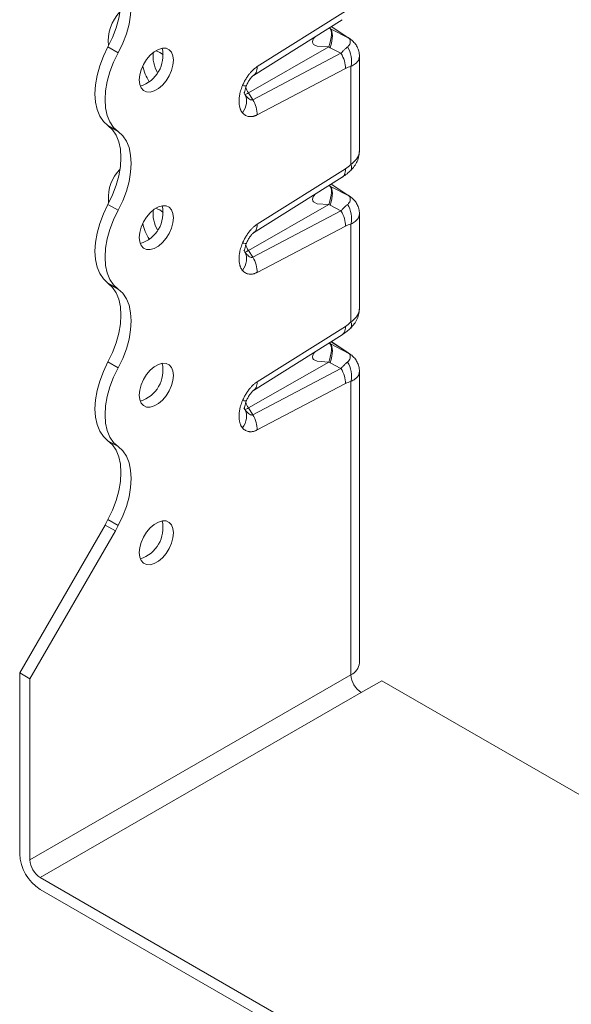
# Model space of a CAD drawing. Header units: millimetres. Extents: x 0 to 210, y 0 to 297.
# Tile 3 of 9: x 142 to 171, y 56 to 107. Entities that reach past the tile are written whole.
import ezdxf

# ---------------------------------------------------------------- set-up
doc = ezdxf.new("R2010")
doc.units = ezdxf.units.MM

msp = doc.modelspace()

# ---------------------------------------------------------------- linework, layer by layer
at = {"color": 7, "linetype": 'Continuous', "lineweight": 15}
for p, q in [((154.498, 105.024), (159.064, 107.893)), ((154.3, 104.571), (158.892, 107.456)), ((158.299, 106.987), (158.224, 107.037)), ((158.256, 107.013), (158.224, 107.036)), ((159.239, 106.495), (158.299, 106.987)), ((158.324, 107.099), (159.135, 106.569)), ((159.197, 106.537), (158.33, 107.103)), ((159.135, 106.569), (159.19, 106.535)), ((159.19, 106.535), (159.209, 106.523)), ((159.391, 106.394), (159.239, 106.495)), ((147.3, 105.745), (146.77, 106.051)), ((154.04, 103.666), (158.21, 106.044)), ((158.835, 105.715), (154.269, 103.312)), ((158.21, 106.044), (158.278, 106.007)), ((158.278, 106.007), (158.835, 105.715)), ((159.792, 100.66), (159.792, 105.556)), ((154.347, 104.608), (154.319, 104.591)), ((159.064, 104.931), (154.498, 102.527)), ((159.353, 99.959), (159.353, 105.033)), ((153.813, 103.677), (153.863, 103.582)), ((154.269, 103.312), (154.04, 103.666)), ((147.3, 101.662), (146.77, 101.968)), ((154.498, 96.859), (159.064, 99.727)), ((154.3, 96.406), (158.892, 99.291)), ((158.886, 99.294), (158.908, 99.308)), ((158.256, 98.848), (158.224, 98.871)), ((158.299, 98.821), (158.224, 98.871)), ((159.239, 98.329), (158.299, 98.821)), ((158.324, 98.934), (159.135, 98.404)), ((159.197, 98.372), (158.33, 98.938)), ((146.802, 98.106), (146.802, 97.946)), ((159.135, 98.404), (159.19, 98.37)), ((159.19, 98.37), (159.209, 98.357)), ((159.391, 98.229), (159.239, 98.329)), ((147.3, 97.579), (146.77, 97.886)), ((154.04, 95.501), (158.21, 97.878)), ((158.835, 97.55), (154.269, 95.146)), ((158.21, 97.878), (158.278, 97.842)), ((158.278, 97.842), (158.835, 97.55)), ((159.792, 92.495), (159.792, 97.391)), ((154.347, 96.443), (154.319, 96.425)), ((159.064, 96.765), (154.498, 94.361)), ((159.353, 91.793), (159.353, 96.868)), ((153.813, 95.512), (153.863, 95.417)), ((154.269, 95.146), (154.04, 95.501)), ((147.3, 93.497), (146.77, 93.803)), ((154.498, 88.694), (159.064, 91.562)), ((154.3, 88.241), (158.892, 91.125)), ((158.886, 91.128), (158.908, 91.143)), ((158.256, 90.682), (158.224, 90.706)), ((158.299, 90.656), (158.224, 90.706)), ((159.239, 90.164), (158.299, 90.656)), ((158.324, 90.768), (159.135, 90.239)), ((159.197, 90.207), (158.33, 90.773)), ((159.135, 90.239), (159.19, 90.204)), ((159.19, 90.204), (159.209, 90.192)), ((159.391, 90.063), (159.239, 90.164)), ((147.3, 89.414), (146.77, 89.72)), ((154.04, 87.336), (158.21, 89.713)), ((158.835, 89.385), (154.269, 86.981)), ((158.21, 89.713), (158.278, 89.676)), ((158.278, 89.676), (158.835, 89.385)), ((159.792, 74.121), (159.792, 89.225)), ((159.064, 88.6), (154.498, 86.196)), ((159.353, 73.509), (159.353, 88.702)), ((154.347, 88.277), (154.319, 88.26)), ((153.813, 87.346), (153.863, 87.251)), ((154.269, 86.981), (154.04, 87.336)), ((147.3, 85.331), (146.77, 85.637)), ((142.206, 73.612), (146.625, 81.267)), ((147.156, 80.961), (146.625, 81.267)), ((147.3, 81.249), (146.77, 81.555)), ((147.156, 80.961), (142.736, 73.306)), ((142.736, 73.306), (142.206, 73.612)), ((142.206, 73.612), (142.206, 64.222)), ((159.353, 73.509), (142.736, 63.916)), ((142.736, 63.916), (142.736, 73.306)), ((160.944, 73.202), (159.883, 72.59)), ((175.517, 64.79), (160.944, 73.202)), ((159.883, 72.59), (143.266, 62.997)), ((170.49, 47.281), (143.266, 62.997)), ((143.266, 62.385), (170.49, 46.669))]:
    msp.add_line(p, q, dxfattribs=at)
at = {"color": 7, "linetype": 'Continuous', "lineweight": 15, "flags": 128}
for points in [[(146.77, 106.051), (147.006, 106.541), (147.195, 107.039), (147.333, 107.536), (147.417, 108.02), (147.445, 108.482), (147.417, 108.911), (147.333, 109.298), (147.195, 109.636), (147.006, 109.916), (146.77, 110.134)], [(147.3, 109.827), (147.537, 109.61), (147.726, 109.33), (147.864, 108.992), (147.947, 108.605), (147.976, 108.176), (147.947, 107.714), (147.864, 107.23), (147.726, 106.733), (147.537, 106.235), (147.3, 105.745)], [(157.522, 106.595), (157.419, 106.481), (157.372, 106.389), (157.356, 106.308), (157.371, 106.237), (157.418, 106.175), (157.605, 106.086), (158.21, 106.044), (158.21, 106.044)], [(146.77, 101.968), (146.534, 102.186), (146.345, 102.466), (146.207, 102.803), (146.123, 103.191), (146.095, 103.62), (146.123, 104.081), (146.207, 104.566), (146.345, 105.062), (146.534, 105.561), (146.77, 106.051)], [(147.3, 105.745), (147.064, 105.255), (146.875, 104.756), (146.737, 104.26), (146.653, 103.775), (146.625, 103.314), (146.653, 102.885), (146.737, 102.497), (146.875, 102.16), (147.064, 101.879), (147.3, 101.662)], [(148.393, 104.334), (148.419, 104.593), (148.494, 104.867), (148.615, 105.139), (148.775, 105.395), (148.963, 105.618), (149.17, 105.796), (149.383, 105.919), (149.59, 105.98), (149.779, 105.974), (149.938, 105.903), (150.06, 105.771), (150.135, 105.584), (150.161, 105.355), (150.135, 105.096), (150.06, 104.822), (149.938, 104.549), (149.779, 104.294), (149.59, 104.071), (149.383, 103.893), (149.17, 103.77), (148.963, 103.709), (148.775, 103.715), (148.615, 103.786), (148.494, 103.918), (148.419, 104.105), (148.393, 104.334)], [(146.77, 97.886), (147.006, 98.375), (147.195, 98.874), (147.333, 99.371), (147.417, 99.855), (147.445, 100.317), (147.417, 100.746), (147.333, 101.133), (147.195, 101.471), (147.006, 101.751), (146.77, 101.968)], [(147.3, 101.662), (147.537, 101.445), (147.726, 101.164), (147.864, 100.827), (147.947, 100.44), (147.976, 100.011), (147.947, 99.549), (147.864, 99.065), (147.726, 98.568), (147.537, 98.069), (147.3, 97.579)], [(157.522, 98.43), (157.419, 98.315), (157.372, 98.224), (157.356, 98.143), (157.371, 98.071), (157.418, 98.01), (157.605, 97.92), (158.21, 97.878), (158.21, 97.878)], [(146.77, 93.803), (146.534, 94.02), (146.345, 94.301), (146.207, 94.638), (146.123, 95.025), (146.095, 95.454), (146.123, 95.916), (146.207, 96.4), (146.345, 96.897), (146.534, 97.396), (146.77, 97.886)], [(147.3, 97.579), (147.064, 97.089), (146.875, 96.591), (146.737, 96.094), (146.653, 95.61), (146.625, 95.148), (146.653, 94.719), (146.737, 94.332), (146.875, 93.994), (147.064, 93.714), (147.3, 93.497)], [(148.393, 96.169), (148.419, 96.428), (148.494, 96.701), (148.615, 96.974), (148.775, 97.229), (148.963, 97.452), (149.17, 97.631), (149.383, 97.754), (149.59, 97.814), (149.779, 97.809), (149.938, 97.738), (150.06, 97.605), (150.135, 97.419), (150.161, 97.189), (150.135, 96.93), (150.06, 96.656), (149.938, 96.384), (149.779, 96.129), (149.59, 95.906), (149.383, 95.727), (149.17, 95.604), (148.963, 95.544), (148.775, 95.549), (148.615, 95.62), (148.494, 95.753), (148.419, 95.939), (148.393, 96.169)], [(146.77, 89.72), (147.006, 90.21), (147.195, 90.709), (147.333, 91.205), (147.417, 91.69), (147.445, 92.151), (147.417, 92.58), (147.333, 92.968), (147.195, 93.305), (147.006, 93.585), (146.77, 93.803)], [(147.3, 93.497), (147.537, 93.279), (147.726, 92.999), (147.864, 92.661), (147.947, 92.274), (147.976, 91.845), (147.947, 91.384), (147.864, 90.899), (147.726, 90.402), (147.537, 89.904), (147.3, 89.414)], [(157.522, 90.265), (157.419, 90.15), (157.372, 90.059), (157.356, 89.977), (157.371, 89.906), (157.418, 89.845), (157.605, 89.755), (158.21, 89.713), (158.21, 89.713)], [(146.77, 85.637), (146.534, 85.855), (146.345, 86.135), (146.207, 86.473), (146.123, 86.86), (146.095, 87.289), (146.123, 87.751), (146.207, 88.235), (146.345, 88.732), (146.534, 89.23), (146.77, 89.72)], [(147.3, 89.414), (147.064, 88.924), (146.875, 88.425), (146.737, 87.929), (146.653, 87.444), (146.625, 86.983), (146.653, 86.554), (146.737, 86.166), (146.875, 85.829), (147.064, 85.549), (147.3, 85.331)], [(148.393, 88.003), (148.419, 88.262), (148.494, 88.536), (148.615, 88.808), (148.775, 89.064), (148.963, 89.287), (149.17, 89.465), (149.383, 89.588), (149.59, 89.649), (149.779, 89.643), (149.938, 89.572), (150.06, 89.44), (150.135, 89.253), (150.161, 89.024), (150.135, 88.765), (150.06, 88.491), (149.938, 88.219), (149.779, 87.963), (149.59, 87.74), (149.383, 87.562), (149.17, 87.439), (148.963, 87.378), (148.775, 87.384), (148.615, 87.455), (148.494, 87.587), (148.419, 87.774), (148.393, 88.003)], [(146.77, 81.555), (147.006, 82.045), (147.195, 82.543), (147.333, 83.04), (147.417, 83.524), (147.445, 83.986), (147.417, 84.415), (147.333, 84.802), (147.195, 85.14), (147.006, 85.42), (146.77, 85.637)], [(147.3, 85.331), (147.537, 85.114), (147.726, 84.834), (147.864, 84.496), (147.947, 84.109), (147.976, 83.68), (147.947, 83.218), (147.864, 82.734), (147.726, 82.237), (147.537, 81.738), (147.3, 81.249)], [(148.393, 79.838), (148.419, 80.097), (148.494, 80.371), (148.615, 80.643), (148.775, 80.898), (148.963, 81.122), (149.17, 81.3), (149.383, 81.423), (149.59, 81.483), (149.779, 81.478), (149.938, 81.407), (150.06, 81.274), (150.135, 81.088), (150.161, 80.858), (150.135, 80.599), (150.06, 80.326), (149.938, 80.053), (149.779, 79.798), (149.59, 79.575), (149.383, 79.396), (149.17, 79.273), (148.963, 79.213), (148.775, 79.218), (148.615, 79.289), (148.494, 79.422), (148.419, 79.608), (148.393, 79.838)]]:
    msp.add_lwpolyline(points, dxfattribs=at)
at = {"color": 7, "linetype": 'Continuous', "lineweight": 15}
for centre, radius, start, end in [((148.945, 106.363), 2.154, 136.0299, 186.5514), ((147.962, 105.603), 1.658, 286.955, 13.0503), ((150.76, 105.564), 1.652, 173.2576, 210.3855), ((148.886, 104.755), 1.155, 49.9089, 71.5349), ((150.521, 105.367), 1.961, 188.6042, 214.9351), ((153.644, 104.267), 0.719, 287.7096, 303.3681), ((154.927, 104.244), 1.059, 195.4817, 213.0764), ((148.803, 98.263), 2.007, 134.5481, 184.4923), ((147.962, 97.438), 1.658, 286.955, 13.0503), ((150.76, 97.399), 1.652, 173.2576, 210.3855), ((148.886, 96.59), 1.155, 49.9089, 71.5349), ((150.521, 97.202), 1.961, 188.6042, 214.9351), ((153.644, 96.101), 0.719, 287.7096, 303.3681), ((154.927, 96.079), 1.059, 195.4817, 213.0764), ((147.962, 89.273), 1.658, 286.955, 13.0503), ((153.644, 87.936), 0.719, 287.7096, 303.3681), ((154.927, 87.914), 1.059, 195.4817, 213.0764), ((152.439, 78.52), 6.43, 151.8392, 154.7108), ((152.969, 78.214), 6.43, 151.8392, 154.7108), ((147.962, 81.107), 1.658, 286.955, 13.0503), ((159.042, 74.196), 0.754, 294.3747, 354.3052), ((160.505, 73.561), 1.153, 182.6055, 237.3945), ((144.509, 64.327), 2.305, 182.6055, 237.3945), ((143.888, 63.968), 1.153, 182.6055, 237.3945)]:
    msp.add_arc(centre, radius, start, end, dxfattribs=at)
for points in [[(158.21, 106.044), (158.286, 106.282), (158.375, 106.708), (158.318, 106.95), (158.256, 107.013)], [(158.299, 106.987), (158.285, 106.995), (158.27, 107.004), (158.256, 107.013)], [(159.135, 106.569), (159.179, 106.541), (159.214, 106.515), (159.239, 106.495)], [(159.064, 104.931), (159.155, 104.979), (159.253, 105.013), (159.353, 105.033)], [(153.739, 102.628), (153.849, 102.778), (153.992, 103.122), (153.937, 103.449), (153.863, 103.582)], [(154.498, 102.527), (154.502, 102.648), (154.466, 102.917), (154.345, 103.188), (154.269, 103.312)], [(159.353, 99.959), (159.253, 99.863), (159.155, 99.785), (159.064, 99.727)], [(158.21, 97.878), (158.286, 98.116), (158.375, 98.542), (158.318, 98.784), (158.256, 98.848)], [(158.299, 98.821), (158.285, 98.83), (158.27, 98.839), (158.256, 98.848)], [(159.135, 98.404), (159.179, 98.375), (159.214, 98.35), (159.239, 98.329)], [(159.064, 96.765), (159.155, 96.813), (159.253, 96.848), (159.353, 96.868)], [(153.739, 94.463), (153.849, 94.613), (153.992, 94.957), (153.937, 95.283), (153.863, 95.417)], [(154.498, 94.361), (154.502, 94.483), (154.466, 94.752), (154.345, 95.023), (154.269, 95.146)], [(159.353, 91.793), (159.253, 91.698), (159.155, 91.619), (159.064, 91.562)], [(158.21, 89.713), (158.286, 89.951), (158.375, 90.377), (158.318, 90.619), (158.256, 90.682)], [(158.299, 90.656), (158.285, 90.665), (158.27, 90.673), (158.256, 90.682)], [(159.135, 90.239), (159.179, 90.21), (159.214, 90.184), (159.239, 90.164)], [(159.064, 88.6), (159.155, 88.648), (159.253, 88.683), (159.353, 88.702)], [(153.739, 86.298), (153.849, 86.447), (153.992, 86.791), (153.937, 87.118), (153.863, 87.251)], [(154.498, 86.196), (154.502, 86.317), (154.466, 86.586), (154.345, 86.857), (154.269, 86.981)]]:
    msp.add_open_spline(points, degree=3, dxfattribs=at)
for points, knots in [([(158.299, 106.987), (158.362, 106.919), (158.393, 106.795), (158.386, 106.458), (158.347, 106.245), (158.278, 106.007)], [0, 0, 0, 0, 0.5, 0.5, 1, 1, 1, 1]), ([(159.239, 106.495), (159.283, 106.455), (159.31, 106.405), (159.322, 106.299), (159.312, 106.243), (159.272, 106.157), (159.251, 106.125), (159.21, 106.078), (159.193, 106.061), (159.174, 106.046)], [0, 0, 0, 0, 0.0439295, 0.0439295, 0.0835279, 0.0835279, 0.1082769, 0.1082769, 0.123745, 0.123745, 0.123745, 0.123745]), ([(159.392, 106.396), (159.365, 106.417), (159.313, 106.458), (159.245, 106.504), (159.212, 106.527)], [0, 0, 0, 0, 0.51208, 1, 1, 1, 1]), ([(159.792, 105.568), (159.785, 105.653), (159.772, 105.819), (159.68, 106.047), (159.555, 106.243), (159.444, 106.346), (159.391, 106.396)], [0, 0, 0, 0, 0.270359, 0.530021, 0.774567, 1, 1, 1, 1]), ([(158.835, 105.715), (158.854, 105.736), (158.891, 105.778), (158.947, 105.837), (159.004, 105.894), (159.06, 105.948), (159.118, 105.999), (159.155, 106.03), (159.174, 106.046)], [0, 0, 0, 0, 0.155959, 0.3161118, 0.4805293, 0.6492769, 0.8224151, 1, 1, 1, 1]), ([(159.064, 104.931), (159.069, 105.052), (159.05, 105.186), (158.971, 105.456), (158.911, 105.592), (158.835, 105.715)], [0, 0, 0, 0, 0.5, 0.5, 1, 1, 1, 1]), ([(159.353, 105.033), (159.393, 105.196), (159.402, 105.561), (159.267, 105.904), (159.174, 106.046)], [0.0000054, 0.0000054, 0.0000054, 0.0000054, 0.5, 1, 1, 1, 1]), ([(159.789, 105.569), (159.786, 105.517), (159.776, 105.376), (159.627, 105.182), (159.432, 105.076), (159.353, 105.033)], [0, 0, 0, 0, 0.254051, 0.696752, 1, 1, 1, 1]), ([(153.739, 104.047), (153.753, 104.078), (153.78, 104.139), (153.825, 104.229), (153.872, 104.316), (153.921, 104.4), (153.972, 104.48), (154.025, 104.558), (154.094, 104.65), (154.179, 104.753), (154.283, 104.859), (154.389, 104.951), (154.461, 105), (154.498, 105.024)], [0, 0, 0, 0, 0.078857, 0.155881, 0.2313203, 0.3054394, 0.3785171, 0.4508442, 0.5227206, 0.645671, 0.764906, 0.8823462, 1, 1, 1, 1]), ([(154.498, 105.024), (154.497, 104.968), (154.495, 104.855), (154.448, 104.722), (154.398, 104.638), (154.355, 104.613), (154.347, 104.608)], [0, 0, 0, 0, 0.309755, 0.61951, 0.929266, 1, 1, 1, 1]), ([(153.946, 104.049), (153.973, 104.107), (154.027, 104.224), (154.13, 104.388), (154.226, 104.505), (154.3, 104.572), (154.33, 104.592), (154.344, 104.601)], [0, 0, 0, 0, 0.256039, 0.515108, 0.762627, 0.881527, 1, 1, 1, 1]), ([(153.739, 102.628), (153.729, 102.64), (153.709, 102.663), (153.683, 102.702), (153.659, 102.744), (153.638, 102.789), (153.619, 102.837), (153.591, 102.921), (153.565, 103.05), (153.555, 103.231), (153.565, 103.426), (153.595, 103.607), (153.637, 103.769), (153.681, 103.909), (153.72, 104.001), (153.739, 104.047)], [0, 0, 0, 0, 0.041401, 0.082775, 0.12424, 0.165912, 0.207905, 0.250332, 0.374204, 0.500202, 0.626277, 0.750184, 0.834684, 0.917651, 1, 1, 1, 1]), ([(153.739, 104.047), (153.787, 104.039), (153.884, 104.024), (153.946, 104.032), (153.943, 104.053), (153.942, 104.057)], [0, 0, 0, 0, 0.452213, 0.904219, 1, 1, 1, 1]), ([(153.827, 103.66), (153.831, 103.661), (153.841, 103.663), (153.852, 103.745), (153.878, 103.871), (153.925, 103.995), (153.948, 104.054)], [0, 0, 0, 0, 0.172827, 0.471541, 0.750062, 1, 1, 1, 1]), ([(154.269, 103.312), (154.268, 103.311), (154.267, 103.311), (154.25, 103.304), (154.233, 103.301), (154.196, 103.301), (154.177, 103.305), (154.123, 103.324), (154.088, 103.345), (153.992, 103.422), (153.929, 103.491), (153.865, 103.58), (153.864, 103.581), (153.863, 103.582)], [-0.8457918, -0.8457918, -0.8457918, -0.8457918, -0.8399668, -0.8399668, -0.709504, -0.709504, -0.5790412, -0.5790412, -0.3703007, -0.3703007, -0.0363158, -0.0363158, -0.0320742, -0.0320742, -0.0320742, -0.0320742]), ([(154.498, 102.527), (154.479, 102.518), (154.443, 102.499), (154.389, 102.477), (154.336, 102.46), (154.284, 102.446), (154.232, 102.437), (154.181, 102.433), (154.13, 102.433), (154.064, 102.439), (153.984, 102.457), (153.895, 102.497), (153.811, 102.553), (153.763, 102.603), (153.739, 102.628)], [0, 0, 0, 0, 0.058964, 0.117635, 0.176265, 0.235106, 0.294408, 0.354415, 0.415363, 0.477477, 0.603405, 0.731454, 0.863177, 1, 1, 1, 1]), ([(159.337, 99.644), (159.403, 99.714), (159.539, 99.857), (159.684, 100.114), (159.778, 100.391), (159.788, 100.582), (159.792, 100.675)], [0, 0, 0, 0, 0.24083, 0.496394, 0.753478, 1, 1, 1, 1]), ([(159.353, 99.959), (159.432, 100.022), (159.627, 100.177), (159.774, 100.424), (159.784, 100.6), (159.787, 100.661)], [0, 0, 0, 0, 0.309526, 0.761395, 1, 1, 1, 1]), ([(158.908, 99.308), (158.918, 99.314), (158.962, 99.339), (159.014, 99.425), (159.061, 99.558), (159.063, 99.671), (159.064, 99.727)], [0, 0, 0, 0, 0.085798, 0.390532, 0.695266, 1, 1, 1, 1]), ([(158.911, 99.304), (158.989, 99.358), (159.13, 99.453), (159.274, 99.586), (159.337, 99.644)], [0, 0, 0, 0, 0.559663, 1, 1, 1, 1]), ([(159.353, 99.959), (159.367, 99.904), (159.396, 99.794), (159.383, 99.69), (159.344, 99.661), (159.331, 99.651)], [0, 0, 0, 0, 0.403214, 0.806293, 1, 1, 1, 1]), ([(158.299, 98.821), (158.362, 98.754), (158.393, 98.63), (158.386, 98.293), (158.347, 98.079), (158.278, 97.842)], [0, 0, 0, 0, 0.5, 0.5, 1, 1, 1, 1]), ([(159.239, 98.329), (159.283, 98.289), (159.31, 98.24), (159.322, 98.134), (159.312, 98.078), (159.272, 97.992), (159.251, 97.96), (159.21, 97.913), (159.193, 97.896), (159.174, 97.88)], [0, 0, 0, 0, 0.0439295, 0.0439295, 0.0835279, 0.0835279, 0.1082769, 0.1082769, 0.123745, 0.123745, 0.123745, 0.123745]), ([(159.392, 98.23), (159.365, 98.251), (159.313, 98.292), (159.245, 98.339), (159.212, 98.361)], [0, 0, 0, 0, 0.51208, 1, 1, 1, 1]), ([(159.792, 97.403), (159.785, 97.487), (159.772, 97.653), (159.68, 97.882), (159.555, 98.078), (159.444, 98.181), (159.391, 98.23)], [0, 0, 0, 0, 0.270359, 0.530021, 0.774567, 1, 1, 1, 1]), ([(158.835, 97.55), (158.854, 97.571), (158.891, 97.613), (158.947, 97.672), (159.004, 97.729), (159.06, 97.783), (159.118, 97.834), (159.155, 97.865), (159.174, 97.88)], [0, 0, 0, 0, 0.155959, 0.3161118, 0.4805293, 0.6492769, 0.8224151, 1, 1, 1, 1]), ([(159.064, 96.765), (159.069, 96.886), (159.05, 97.021), (158.971, 97.291), (158.911, 97.427), (158.835, 97.55)], [0, 0, 0, 0, 0.5, 0.5, 1, 1, 1, 1]), ([(159.353, 96.868), (159.393, 97.03), (159.402, 97.396), (159.267, 97.739), (159.174, 97.88)], [0.0000054, 0.0000054, 0.0000054, 0.0000054, 0.5, 1, 1, 1, 1]), ([(159.789, 97.403), (159.786, 97.352), (159.776, 97.211), (159.627, 97.016), (159.432, 96.911), (159.353, 96.868)], [0, 0, 0, 0, 0.254051, 0.696752, 1, 1, 1, 1]), ([(153.739, 95.881), (153.753, 95.912), (153.78, 95.974), (153.825, 96.064), (153.872, 96.15), (153.921, 96.234), (153.972, 96.315), (154.025, 96.393), (154.094, 96.485), (154.179, 96.587), (154.283, 96.694), (154.389, 96.786), (154.461, 96.835), (154.498, 96.859)], [0, 0, 0, 0, 0.078857, 0.155881, 0.23132, 0.305439, 0.378517, 0.450844, 0.522721, 0.645671, 0.764906, 0.882346, 1, 1, 1, 1]), ([(154.498, 96.859), (154.497, 96.803), (154.495, 96.69), (154.448, 96.557), (154.398, 96.472), (154.355, 96.448), (154.347, 96.443)], [0, 0, 0, 0, 0.309755, 0.61951, 0.929266, 1, 1, 1, 1]), ([(153.946, 95.883), (153.973, 95.942), (154.027, 96.059), (154.13, 96.223), (154.226, 96.339), (154.3, 96.407), (154.33, 96.426), (154.344, 96.436)], [0, 0, 0, 0, 0.256039, 0.515108, 0.762627, 0.881527, 1, 1, 1, 1]), ([(153.739, 94.463), (153.729, 94.475), (153.709, 94.498), (153.683, 94.537), (153.659, 94.579), (153.638, 94.624), (153.619, 94.672), (153.591, 94.756), (153.565, 94.884), (153.555, 95.066), (153.565, 95.26), (153.595, 95.442), (153.637, 95.603), (153.681, 95.743), (153.72, 95.835), (153.739, 95.881)], [0, 0, 0, 0, 0.0414007, 0.0827751, 0.12424, 0.165912, 0.2079054, 0.2503324, 0.3742039, 0.5002025, 0.6262768, 0.750184, 0.8346838, 0.9176512, 1, 1, 1, 1]), ([(153.739, 95.881), (153.787, 95.874), (153.884, 95.859), (153.946, 95.867), (153.943, 95.888), (153.942, 95.891)], [0, 0, 0, 0, 0.452213, 0.904219, 1, 1, 1, 1]), ([(153.827, 95.495), (153.831, 95.496), (153.841, 95.497), (153.852, 95.58), (153.878, 95.706), (153.925, 95.83), (153.948, 95.889)], [0, 0, 0, 0, 0.1728273, 0.4715414, 0.7500624, 1, 1, 1, 1]), ([(154.269, 95.146), (154.268, 95.146), (154.267, 95.146), (154.25, 95.138), (154.233, 95.135), (154.196, 95.136), (154.177, 95.14), (154.123, 95.159), (154.088, 95.18), (153.992, 95.256), (153.929, 95.326), (153.865, 95.414), (153.864, 95.415), (153.863, 95.417)], [-0.8457918, -0.8457918, -0.8457918, -0.8457918, -0.8399668, -0.8399668, -0.709504, -0.709504, -0.5790412, -0.5790412, -0.3703007, -0.3703007, -0.0363158, -0.0363158, -0.0320742, -0.0320742, -0.0320742, -0.0320742]), ([(154.498, 94.361), (154.479, 94.352), (154.443, 94.334), (154.389, 94.312), (154.336, 94.294), (154.284, 94.281), (154.232, 94.272), (154.181, 94.268), (154.13, 94.268), (154.064, 94.274), (153.984, 94.292), (153.895, 94.331), (153.811, 94.387), (153.763, 94.437), (153.739, 94.463)], [0, 0, 0, 0, 0.058964, 0.117635, 0.176265, 0.235106, 0.294408, 0.354415, 0.415363, 0.477477, 0.603405, 0.731454, 0.863177, 1, 1, 1, 1]), ([(159.337, 91.479), (159.403, 91.548), (159.539, 91.692), (159.684, 91.949), (159.778, 92.225), (159.788, 92.416), (159.792, 92.51)], [0, 0, 0, 0, 0.24083, 0.496394, 0.753478, 1, 1, 1, 1]), ([(159.353, 91.793), (159.432, 91.856), (159.627, 92.012), (159.774, 92.259), (159.784, 92.434), (159.787, 92.495)], [0, 0, 0, 0, 0.309526, 0.761395, 1, 1, 1, 1]), ([(158.908, 91.143), (158.918, 91.148), (158.962, 91.174), (159.014, 91.259), (159.061, 91.393), (159.063, 91.506), (159.064, 91.562)], [0, 0, 0, 0, 0.0857984, 0.3905323, 0.6952661, 1, 1, 1, 1]), ([(158.911, 91.139), (158.989, 91.192), (159.13, 91.288), (159.274, 91.421), (159.337, 91.479)], [0, 0, 0, 0, 0.559663, 1, 1, 1, 1]), ([(159.353, 91.793), (159.367, 91.738), (159.396, 91.629), (159.383, 91.525), (159.344, 91.495), (159.331, 91.486)], [0, 0, 0, 0, 0.403214, 0.806293, 1, 1, 1, 1]), ([(158.299, 90.656), (158.362, 90.588), (158.393, 90.464), (158.386, 90.127), (158.347, 89.914), (158.278, 89.676)], [0, 0, 0, 0, 0.5, 0.5, 1, 1, 1, 1]), ([(159.239, 90.164), (159.283, 90.124), (159.31, 90.074), (159.322, 89.968), (159.312, 89.913), (159.272, 89.827), (159.251, 89.794), (159.21, 89.747), (159.193, 89.73), (159.174, 89.715)], [0, 0, 0, 0, 0.0439295, 0.0439295, 0.0835279, 0.0835279, 0.1082769, 0.1082769, 0.123745, 0.123745, 0.123745, 0.123745]), ([(159.392, 90.065), (159.365, 90.086), (159.313, 90.127), (159.245, 90.173), (159.212, 90.196)], [0, 0, 0, 0, 0.51208, 1, 1, 1, 1]), ([(159.792, 89.237), (159.785, 89.322), (159.772, 89.488), (159.68, 89.716), (159.555, 89.913), (159.444, 90.016), (159.391, 90.065)], [0, 0, 0, 0, 0.270359, 0.530021, 0.774567, 1, 1, 1, 1]), ([(158.835, 89.385), (158.854, 89.405), (158.891, 89.447), (158.947, 89.506), (159.004, 89.563), (159.06, 89.617), (159.118, 89.669), (159.155, 89.699), (159.174, 89.715)], [0, 0, 0, 0, 0.155959, 0.3161118, 0.4805293, 0.6492769, 0.8224151, 1, 1, 1, 1]), ([(159.064, 88.6), (159.069, 88.721), (159.05, 88.855), (158.971, 89.126), (158.911, 89.261), (158.835, 89.385)], [0, 0, 0, 0, 0.5, 0.5, 1, 1, 1, 1]), ([(159.353, 88.702), (159.393, 88.865), (159.402, 89.231), (159.267, 89.574), (159.174, 89.715)], [0.0000054, 0.0000054, 0.0000054, 0.0000054, 0.5, 1, 1, 1, 1]), ([(159.789, 89.238), (159.786, 89.186), (159.776, 89.045), (159.627, 88.851), (159.432, 88.745), (159.353, 88.702)], [0, 0, 0, 0, 0.2540511, 0.6967519, 1, 1, 1, 1]), ([(153.739, 87.716), (153.753, 87.747), (153.78, 87.808), (153.825, 87.898), (153.872, 87.985), (153.921, 88.069), (153.972, 88.15), (154.025, 88.227), (154.094, 88.319), (154.179, 88.422), (154.283, 88.528), (154.389, 88.621), (154.461, 88.669), (154.498, 88.694)], [0, 0, 0, 0, 0.078857, 0.155881, 0.2313203, 0.3054394, 0.3785171, 0.4508442, 0.5227206, 0.645671, 0.764906, 0.8823462, 1, 1, 1, 1]), ([(154.498, 88.694), (154.497, 88.637), (154.495, 88.525), (154.448, 88.391), (154.398, 88.307), (154.355, 88.282), (154.347, 88.277)], [0, 0, 0, 0, 0.309755, 0.61951, 0.929266, 1, 1, 1, 1]), ([(153.946, 87.718), (153.973, 87.776), (154.027, 87.893), (154.13, 88.057), (154.226, 88.174), (154.3, 88.241), (154.33, 88.261), (154.344, 88.27)], [0, 0, 0, 0, 0.256039, 0.5151082, 0.762627, 0.8815266, 1, 1, 1, 1]), ([(153.739, 86.298), (153.729, 86.309), (153.709, 86.333), (153.683, 86.372), (153.659, 86.413), (153.638, 86.458), (153.619, 86.507), (153.591, 86.59), (153.565, 86.719), (153.555, 86.901), (153.565, 87.095), (153.595, 87.276), (153.637, 87.438), (153.681, 87.578), (153.72, 87.67), (153.739, 87.716)], [0, 0, 0, 0, 0.041401, 0.082775, 0.12424, 0.165912, 0.207905, 0.250332, 0.374204, 0.500202, 0.626277, 0.750184, 0.834684, 0.917651, 1, 1, 1, 1]), ([(153.739, 87.716), (153.787, 87.708), (153.884, 87.693), (153.946, 87.702), (153.943, 87.722), (153.942, 87.726)], [0, 0, 0, 0, 0.452213, 0.904219, 1, 1, 1, 1]), ([(153.827, 87.329), (153.831, 87.33), (153.841, 87.332), (153.852, 87.415), (153.878, 87.541), (153.925, 87.665), (153.948, 87.723)], [0, 0, 0, 0, 0.172827, 0.471541, 0.750062, 1, 1, 1, 1]), ([(154.269, 86.981), (154.268, 86.98), (154.267, 86.98), (154.25, 86.973), (154.233, 86.97), (154.196, 86.97), (154.177, 86.974), (154.123, 86.993), (154.088, 87.014), (153.992, 87.091), (153.929, 87.16), (153.865, 87.249), (153.864, 87.25), (153.863, 87.251)], [-0.8457918, -0.8457918, -0.8457918, -0.8457918, -0.8399668, -0.8399668, -0.709504, -0.709504, -0.5790412, -0.5790412, -0.3703007, -0.3703007, -0.0363158, -0.0363158, -0.0320742, -0.0320742, -0.0320742, -0.0320742]), ([(154.498, 86.196), (154.479, 86.187), (154.443, 86.169), (154.389, 86.147), (154.336, 86.129), (154.284, 86.115), (154.232, 86.107), (154.181, 86.102), (154.13, 86.102), (154.064, 86.108), (153.984, 86.126), (153.895, 86.166), (153.811, 86.222), (153.763, 86.272), (153.739, 86.298)], [0, 0, 0, 0, 0.058964, 0.117635, 0.176265, 0.235106, 0.294408, 0.354415, 0.415363, 0.477477, 0.603405, 0.731454, 0.863177, 1, 1, 1, 1])]:
    msp.add_open_spline(points, degree=3, knots=knots, dxfattribs=at)

doc.saveas('drawing.dxf')
